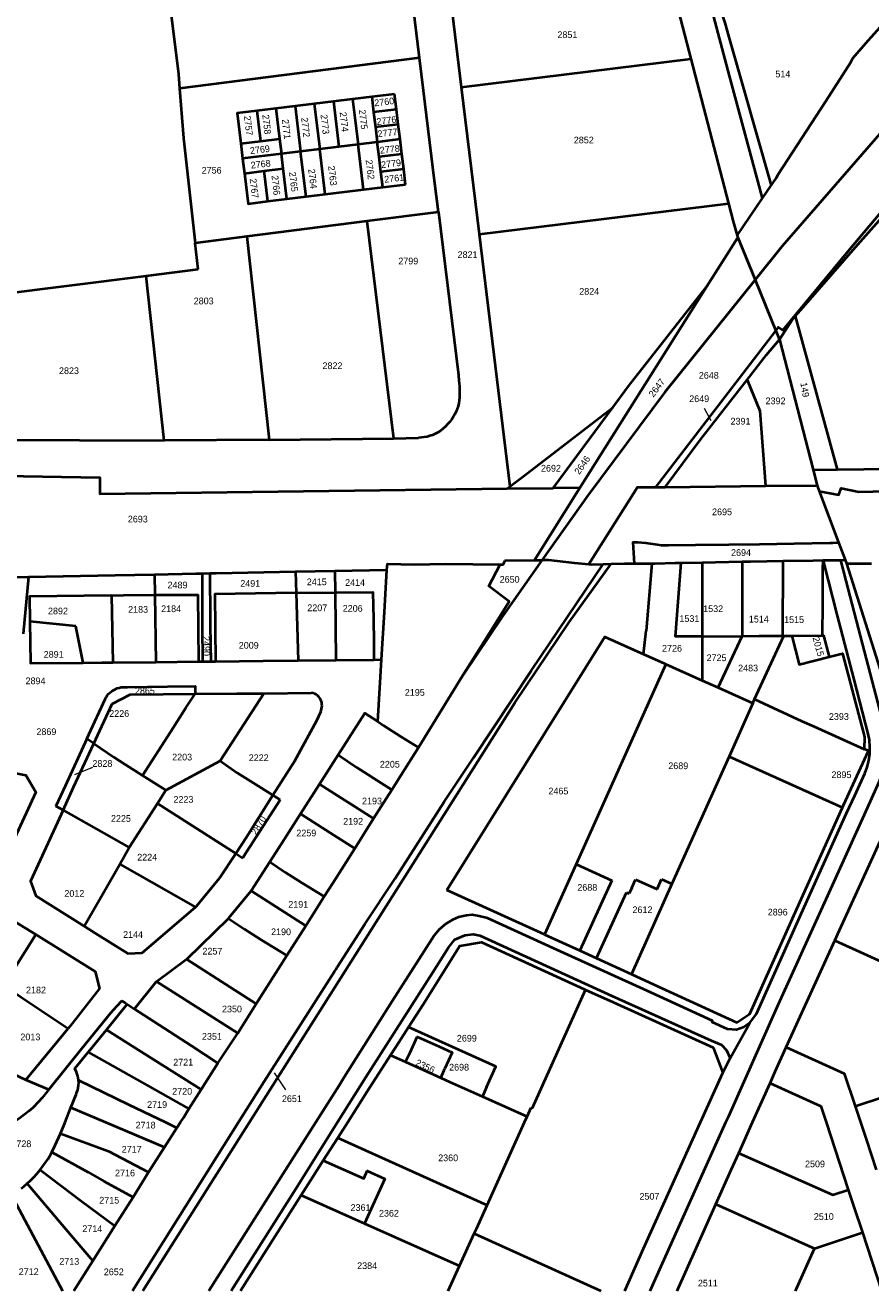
# Model space of a CAD drawing. Extents: x 99476 to 102828, y 406437 to 407931.
# Tile 34 of 48: x 101380 to 101695, y 406437 to 406909. Entities that reach past the tile are written whole.
import ezdxf
from ezdxf.enums import TextEntityAlignment as Align

# ---------------------------------------------------------------- set-up
doc = ezdxf.new("R2010")
doc.units = 0
doc.header["$MEASUREMENT"] = 0
for name, color, linetype, lineweight in [('BK_aanpijling', 10, 'Continuous', 0), ('BK_perceelnr', 10, 'Continuous', 13), ('BK_perceelnummer onder hoek', 10, 'Continuous', 13), ('BK_perceelsgrens', 10, 'Continuous', 40), ('BK_sectiegrens', 10, 'Continuous', 40)]:
    doc.layers.add(name, color=color, linetype=linetype, lineweight=lineweight)
doc.styles.add('Style-WORKING', font='WORKING.shx')

msp = doc.modelspace()

# ---------------------------------------------------------------- linework, layer by layer
at = {"layer": 'BK_aanpijling', "linetype": 'Continuous', "lineweight": 0}
for p, q in [((101633.101928, 406766.437232), (101635.565, 406761.805)), ((101404.892564, 406632.344076), (101398.145, 406629.585)), ((101477.061193, 406512.090166), (101472.825, 406518.395))]:
    msp.add_line(p, q, dxfattribs=at)
at = {"layer": 'BK_perceelsgrens', "linetype": 'Continuous', "lineweight": 40}
for p, q in [((101526.924, 406897.216), (101521.992, 406937.615)), ((101539.09, 406914.034), (101542.473, 406886.239)), ((101526.924, 406897.216), (101437.406, 406885.778)), ((101542.473, 406886.239), (101628.112, 406896.805)), ((101509.078, 406882.639), (101501.932, 406881.766)), ((101517.596, 406883.68), (101509.078, 406882.639)), ((101509.078, 406882.639), (101509.775, 406876.88)), ((101518.299, 406877.923), (101517.596, 406883.68)), ((101542.473, 406886.239), (101549.143, 406831.437)), ((101473.343, 406878.273), (101466.196, 406877.4)), ((101466.196, 406877.4), (101467.579, 406866.086)), ((101480.491, 406879.146), (101473.343, 406878.273)), ((101473.343, 406878.273), (101474.713, 406866.959)), ((101487.637, 406880.019), (101480.491, 406879.146)), ((101480.491, 406879.146), (101482.533, 406862.271)), ((101494.784, 406880.892), (101487.637, 406880.019)), ((101487.637, 406880.019), (101489.68, 406863.144)), ((101501.932, 406881.766), (101494.784, 406880.892)), ((101494.784, 406880.892), (101496.827, 406864.017)), ((101501.932, 406881.766), (101503.974, 406864.89)), ((101518.299, 406877.923), (101509.775, 406876.88)), ((101518.979, 406872.364), (101518.299, 406877.923)), ((101509.775, 406876.88), (101510.448, 406871.322)), ((101518.979, 406872.364), (101510.448, 406871.322)), ((101510.448, 406871.322), (101511.121, 406865.763)), ((101519.658, 406866.805), (101518.979, 406872.364)), ((101460.235, 406865.188), (101467.579, 406866.086)), ((101460.235, 406865.188), (101460.914, 406859.628)), ((101467.579, 406866.086), (101474.713, 406866.959)), ((101474.713, 406866.959), (101475.386, 406861.398)), ((101489.68, 406863.144), (101482.533, 406862.271)), ((101496.827, 406864.017), (101489.68, 406863.144)), ((101491.742, 406846.271), (101489.68, 406863.144)), ((101503.974, 406864.89), (101496.827, 406864.017)), ((101511.121, 406865.763), (101503.974, 406864.89)), ((101506.035, 406848.017), (101503.974, 406864.89)), ((101519.658, 406866.805), (101511.121, 406865.763)), ((101511.8, 406860.202), (101511.121, 406865.763)), ((101520.337, 406861.247), (101519.658, 406866.805)), ((101475.386, 406861.398), (101460.914, 406859.628)), ((101460.914, 406859.628), (101461.593, 406854.071)), ((101482.533, 406862.271), (101475.386, 406861.398)), ((101476.065, 406855.84), (101475.386, 406861.398)), ((101484.595, 406845.398), (101482.533, 406862.271)), ((101520.337, 406861.247), (101511.8, 406860.202)), ((101512.479, 406854.645), (101511.8, 406860.202)), ((101521.016, 406855.688), (101520.337, 406861.247)), ((101461.593, 406854.071), (101468.918, 406854.967)), ((101468.918, 406854.967), (101476.065, 406855.84)), ((101470.301, 406843.651), (101468.918, 406854.967)), ((101477.448, 406844.524), (101476.065, 406855.84)), ((101521.016, 406855.688), (101512.479, 406854.645)), ((101513.182, 406848.891), (101512.479, 406854.645)), ((101521.719, 406849.934), (101521.016, 406855.688)), ((101506.035, 406848.017), (101513.182, 406848.891)), ((101513.182, 406848.891), (101521.719, 406849.934)), ((101654.794, 406844.783), (101658.023, 406849.527)), ((101470.301, 406843.651), (101477.448, 406844.524)), ((101477.448, 406844.524), (101484.595, 406845.398)), ((101484.595, 406845.398), (101491.742, 406846.271)), ((101491.742, 406846.271), (101498.889, 406847.144)), ((101498.889, 406847.144), (101506.035, 406848.017)), ((101645.328, 406830.873), (101654.794, 406844.783)), ((101533.953, 406839.643), (101507.285, 406836.235)), ((101533.953, 406839.643), (101541.378, 406778.801)), ((101549.143, 406831.437), (101642.202, 406842.845)), ((101507.285, 406836.235), (101462.536, 406830.517)), ((101507.285, 406836.235), (101517.231, 406755.135)), ((101462.536, 406830.517), (101443.241, 406828.052)), ((101462.536, 406830.517), (101470.816, 406754.697)), ((101549.143, 406831.437), (101560.611, 406737.212)), ((101633.996, 406811.727), (101645.613, 406830.178)), ((101444.326, 406818.304), (101443.241, 406828.052)), ((101355.1, 406807.018), (101424.907, 406815.848)), ((101424.907, 406815.848), (101444.326, 406818.304)), ((101431.617, 406754.414), (101424.907, 406815.848)), ((101586.759, 406736.702), (101633.996, 406811.727)), ((101667.028, 406800.734), (101682.656, 406743.571)), ((101614.988, 406736.992), (101659.857, 406795.322)), ((101576.811, 406736.6), (101598.968, 406766.664)), ((101360.95, 406754.623), (101431.617, 406754.414)), ((101470.816, 406754.697), (101431.617, 406754.414)), ((101470.816, 406754.697), (101517.231, 406755.135)), ((101517.231, 406755.135), (101526.522, 406755.392)), ((101673.718, 406743.454), (101682.656, 406743.571)), ((101559.583, 406736.422), (101560.611, 406737.212)), ((101559.583, 406736.422), (101576.811, 406736.6)), ((101569.789, 406709.748), (101586.759, 406736.702)), ((101586.759, 406736.702), (101576.811, 406736.6)), ((101614.988, 406736.992), (101618.561, 406737.029)), ((101618.561, 406737.029), (101655.97, 406737.415)), ((101655.97, 406737.415), (101675.224, 406737.613)), ((101595.429, 406708.262), (101598.385, 406708.355)), ((101607.123, 406708.476), (101613.582, 406708.532)), ((101613.582, 406708.532), (101611.43, 406683.349)), ((101622.249, 406708.693), (101624.522, 406708.738)), ((101624.522, 406708.738), (101632.394, 406708.894)), ((101632.394, 406708.894), (101632.321, 406681.305)), ((101632.394, 406708.894), (101647.229, 406709.188)), ((101647.229, 406709.188), (101647.258, 406681.422)), ((101662.384, 406681.515), (101662.539, 406709.453)), ((101677.454, 406709.692), (101677.544, 406709.699)), ((101677.544, 406709.699), (101683.889, 406709.79)), ((101683.889, 406709.79), (101685.674, 406709.809)), ((101381.052, 406703.521), (101379.093, 406682.249)), ((101428.027, 406704.43), (101428.154, 406696.745)), ((101445.781, 406704.774), (101448.707, 406704.831)), ((101480.651, 406705.449), (101495.339, 406705.734)), ((101480.651, 406705.449), (101480.886, 406697.486)), ((101495.339, 406705.734), (101514.679, 406706.108)), ((101495.339, 406705.734), (101495.436, 406697.661)), ((101412.01, 406696.603), (101412.537, 406671.546)), ((101428.154, 406696.745), (101428.57, 406671.716)), ((101480.886, 406697.486), (101495.436, 406697.661)), ((101480.886, 406697.486), (101481.632, 406672.284)), ((101495.436, 406697.661), (101495.74, 406672.44)), ((101398.648, 406685.065), (101381.52, 406686.832)), ((101401.387, 406671.446), (101398.648, 406685.065)), ((101610.459, 406674.658), (101611.43, 406683.349)), ((101632.321, 406681.305), (101632.278, 406664.872)), ((101632.321, 406681.305), (101647.258, 406681.422)), ((101638.334, 406662.157), (101647.258, 406681.422)), ((101662.384, 406681.515), (101662.832, 406681.517)), ((101662.832, 406681.517), (101665.817, 406681.479)), ((101665.817, 406681.479), (101677.182, 406681.588)), ((101610.459, 406674.658), (101618.048, 406671.252)), ((101412.537, 406671.546), (101428.57, 406671.716)), ((101428.57, 406671.716), (101444.446, 406671.885)), ((101444.446, 406671.885), (101445.954, 406671.901)), ((101445.954, 406671.901), (101448.996, 406671.933)), ((101448.996, 406671.933), (101450.797, 406671.952)), ((101481.632, 406672.284), (101495.74, 406672.44)), ((101495.74, 406672.44), (101509.888, 406672.595)), ((101509.888, 406672.595), (101512.699, 406672.626)), ((101618.81, 406670.91), (101585.318, 406596.287)), ((101618.048, 406671.252), (101618.81, 406670.91)), ((101618.81, 406670.91), (101632.278, 406664.872)), ((101526.518, 406639.779), (101542.954, 406666.6)), ((101632.278, 406664.872), (101638.334, 406662.157)), ((101452.596, 406634.912), (101468.813, 406660.032)), ((101468.813, 406660.032), (101486.629, 406660.228)), ((101638.334, 406662.157), (101651.275, 406656.355)), ((101443.172, 406659.819), (101443.234, 406659.819)), ((101562.426, 406656.488), (101463.464, 406500)), ((101651.275, 406656.355), (101642.396, 406636.518)), ((101651.275, 406656.355), (101651.844, 406657.864)), ((101405.374, 406641.333), (101402.76, 406643.1)), ((101692.874, 406643.779), (101692.797, 406639.237)), ((101642.396, 406636.518), (101621.079, 406588.894)), ((101642.396, 406636.518), (101684.688, 406617.461)), ((101432.275, 406623.857), (101452.596, 406634.912)), ((101423.599, 406629.392), (101432.275, 406623.857)), ((101429.103, 406618.875), (101432.275, 406623.857)), ((101482.492, 406615.1), (101489.549, 406626.161)), ((101489.549, 406626.161), (101509.767, 406613.301)), ((101509.767, 406613.301), (101516.583, 406624.074)), ((101393.922, 406616.426), (101391.283, 406617.916)), ((101418.644, 406602.456), (101429.103, 406618.875)), ((101429.103, 406618.875), (101458.319, 406600.247)), ((101461.148, 406598.917), (101474.89, 406620.344)), ((101472.231, 406622.002), (101474.89, 406620.344)), ((101393.922, 406616.426), (101418.644, 406602.456)), ((101502.714, 406602.153), (101509.767, 406613.301)), ((101415.109, 406596.286), (101418.644, 406602.456)), ((101458.319, 406600.247), (101460.932, 406598.581)), ((101461.148, 406598.917), (101460.932, 406598.581)), ((101464.087, 406586.333), (101471.055, 406597.207)), ((101585.318, 406596.287), (101573.53, 406570.02)), ((101585.318, 406596.287), (101598.616, 406590.222)), ((101606.084, 406587.494), (101607.488, 406590.61)), ((101607.488, 406590.61), (101615.561, 406586.984)), ((101615.561, 406586.984), (101617.201, 406590.634)), ((101617.201, 406590.634), (101621.079, 406588.894)), ((101464.087, 406586.333), (101484.447, 406573.278)), ((101573.53, 406570.02), (101537.12, 406586.62)), ((101592.93, 406561.164), (101604.135, 406585.694)), ((101604.135, 406585.694), (101605.091, 406585.283)), ((101606.084, 406587.494), (101605.091, 406585.283)), ((101621.079, 406588.894), (101605.997, 406555.198)), ((101484.447, 406573.278), (101491.341, 406584.176)), ((101477.416, 406562.163), (101484.447, 406573.278)), ((101371.838, 406550.969), (101383.755, 406569.997)), ((101573.53, 406570.02), (101586.642, 406564.034)), ((101663.729, 406528.05), (101681.814, 406567.819)), ((101428.846, 406552.491), (101440.039, 406560.806)), ((101466.011, 406544.137), (101477.416, 406562.163)), ((101586.642, 406564.034), (101592.93, 406561.164)), ((101592.93, 406561.164), (101605.997, 406555.198)), ((101428.846, 406552.491), (101459.079, 406533.18)), ((101605.997, 406555.198), (101614.265, 406551.425)), ((101588.351, 406549.679), (101588.868, 406549.443)), ((101410.108, 406534.502), (101417.873, 406544.021)), ((101417.061, 406544.549), (101415.844, 406545.341)), ((101417.061, 406544.549), (101417.873, 406544.021)), ((101417.873, 406544.021), (101420.498, 406542.313)), ((101420.498, 406542.313), (101420.541, 406542.366)), ((101459.079, 406533.18), (101466.011, 406544.137)), ((101380.094, 406515.787), (101395.82, 406534.943)), ((101451.605, 406522.084), (101459.079, 406533.18)), ((101518.159, 406528.26), (101522.763, 406535.454)), ((101642.764, 406523.946), (101650.129, 406537.071)), ((101351.597, 406529.17), (101380.094, 406515.787)), ((101516.119, 406525.073), (101518.159, 406528.26)), ((101659.625, 406518.923), (101663.729, 406528.05)), ((101516.119, 406525.073), (101521.721, 406522.537)), ((101640.072, 406518.475), (101642.764, 406523.946)), ((101445.394, 406512.252), (101451.605, 406522.084)), ((101521.721, 406522.537), (101534.857, 406516.591)), ((101631.746, 406500), (101640.072, 406518.475)), ((101657.645, 406514.546), (101659.625, 406518.923)), ((101380.094, 406515.787), (101388.615, 406512.239)), ((101496.903, 406513.682), (101488.224, 406500)), ((101651.14, 406500), (101657.645, 406514.546)), ((101396.832, 406505.457), (101398.764, 406510.315)), ((101440.824, 406505.017), (101445.394, 406512.252)), ((101551.916, 406513.033), (101550.377, 406509.609)), ((101550.377, 406509.609), (101567.038, 406502.127)), ((101394.662, 406500), (101396.832, 406505.457)), ((101396.832, 406505.457), (101409.743, 406500)), ((101567.038, 406502.127), (101568.579, 406505.542)), ((101689.353, 406505.968), (101691.349, 406500)), ((101393.331, 406496.654), (101394.662, 406500)), ((101432.094, 406500), (101436.356, 406497.943)), ((101436.356, 406497.943), (101437.702, 406500)), ((101480.746, 406475.187), (101496.353, 406500)), ((101496.404, 406494.184), (101500.108, 406500)), ((101552.13, 406469.074), (101566.079, 406500)), ((101566.079, 406500), (101567.038, 406502.127)), ((101645.991, 406488.488), (101651.14, 406500)), ((101678.531, 406500), (101686.837, 406474.816)), ((101392.944, 406495.795), (101393.331, 406496.654)), ((101431.74, 406490.636), (101436.356, 406497.943)), ((101425.852, 406481.313), (101431.74, 406490.636)), ((101490.975, 406485.66), (101496.404, 406494.184)), ((101496.404, 406494.184), (101552.13, 406469.074)), ((101389.211, 406487.824), (101389.714, 406488.852)), ((101384.209, 406480.767), (101385.375, 406482.181)), ((101420.104, 406472.052), (101425.852, 406481.313)), ((101413.248, 406461.359), (101420.104, 406472.052)), ((101456.657773, 406437.124), (101480.746, 406475.187)), ((101482.722, 406472.713), (101506.392, 406462.179)), ((101623.016208, 406437.124), (101637.481, 406469.466)), ((101637.481, 406469.466), (101674.253, 406452.931)), ((101506.392, 406462.179), (101541.821, 406446.412)), ((101405.016, 406448.326), (101413.248, 406461.359)), ((101541.821, 406446.412), (101547.228, 406458.42)), ((101547.228, 406458.42), (101594.568304, 406437.124)), ((101674.253, 406452.931), (101692.089, 406458.826)), ((101397.940656, 406437.124), (101405.016, 406448.326)), ((101537.630899, 406437.124), (101541.821, 406446.412))]:
    msp.add_line(p, q, dxfattribs=at)
at = {"layer": 'BK_perceelsgrens', "linetype": 'Continuous', "lineweight": 40, "flags": 128}
for points in [[(101829.275, 407000), (101792.852, 406966.47), (101742.178, 406915.841), (101699.539, 406869.859), (101662.136, 406826.871), (101652.096, 406814.359)], [(101659.857, 406795.322), (101660.856, 406796.621), (101662.417, 406795.5), (101686.741, 406825.039), (101698.685, 406839.205), (101722.038, 406865.53), (101747.779, 406893.517), (101767.181, 406913.35), (101797.863, 406943.959), (101819.637, 406964.316), (101853.716, 406994.489), (101860.135, 407000)], [(101667.028, 406800.734), (101670.052, 406804.149), (101690.382, 406827.534), (101707.151, 406846.497), (101727.848, 406870.366), (101770.326, 406913.817), (101792.898, 406936.642), (101823.045, 406964.738), (101846.069, 406986.691), (101861.357, 407000)], [(101654.794, 406844.783), (101642.55, 406890.442), (101628.57, 406943.073), (101616.298, 406988.605), (101616.432, 406989.102)], [(101658.023, 406849.527), (101660.023, 406852.466), (101660.606, 406853.544), (101678.486, 406881.056), (101687.822, 406895.629), (101688.578, 406897.1), (101694.256, 406903.69), (101719.375, 406931.589), (101723.867, 406935.995)], [(101432.665, 406926.193), (101436.979, 406891.141), (101437.406, 406885.778)], [(101639.265, 406914.605), (101640.85, 406910.23), (101642.24, 406904.93), (101658.023, 406849.527)], [(101533.953, 406839.643), (101532.535, 406851.255), (101528.415, 406885.002), (101526.924, 406897.216)], [(101437.406, 406885.778), (101438.882, 406867.247), (101443.241, 406828.052)], [(101466.196, 406877.4), (101458.852, 406876.502), (101460.235, 406865.188)], [(101461.593, 406854.071), (101462.976, 406842.756), (101470.301, 406843.651)], [(101652.096, 406814.359), (101618.398, 406772.366), (101589.641, 406733.815), (101572.697, 406709.805)], [(101598.968, 406766.664), (101604.836, 406774.626), (101633.996, 406811.727)], [(101661.19, 406792.051), (101666.155, 406799.748), (101667.028, 406800.734)], [(101649.167, 406777.05), (101656.388, 406786.303), (101661.19, 406792.051)], [(101541.378, 406778.801), (101541.605, 406776.714), (101541.756, 406774.62), (101541.832, 406772.522), (101541.832, 406770.422)], [(101618.561, 406737.029), (101631.83, 406754.838), (101649.167, 406777.05)], [(101649.167, 406777.05), (101653.865, 406765.468), (101655.97, 406737.415)], [(101541.832, 406770.422), (101541.722, 406769.352), (101541.537, 406768.293), (101541.281, 406767.249), (101540.952, 406766.225), (101540.554, 406765.226), (101540.087, 406764.257), (101539.555, 406763.323)], [(101560.611, 406737.212), (101565.548, 406741.003), (101582.865, 406754.299), (101598.968, 406766.664)], [(101539.555, 406763.323), (101538.899, 406762.314), (101538.177, 406761.35), (101537.393, 406760.436), (101536.551, 406759.576), (101535.654, 406758.773), (101534.705, 406758.031), (101533.71, 406757.354)], [(101533.71, 406757.354), (101532.756, 406756.858), (101531.769, 406756.43), (101530.755, 406756.074), (101529.718, 406755.791), (101528.663, 406755.582), (101527.596, 406755.449), (101526.522, 406755.392)], [(101682.656, 406743.571), (101732.187, 406744.219), (101797.134, 406744.777), (101854.403, 406745.218), (101920.784, 406745.773), (101985.191, 406747.124), (102000, 406747.428)], [(101357.706, 406741.393), (101407.699, 406740.542), (101407.588, 406734.434), (101559.583, 406736.422)], [(101590.102, 406708.228), (101608.167, 406736.922), (101614.988, 406736.992)], [(101676.037, 406735.449), (101683.259, 406734.153), (101684.165, 406736.544), (101690.743, 406735.211), (101706.615, 406735.584), (101765.852, 406736.494), (101854.775, 406737.602), (101998.706, 406739.374), (102000, 406739.386)], [(101607.123, 406708.476), (101606.567, 406716.426), (101608.349, 406716.465), (101611.238, 406716.164), (101615.561, 406715.518), (101617.02, 406715.334), (101617.387, 406715.308), (101619.294, 406715.269), (101619.771, 406715.272), (101629.807, 406715.405), (101642.28, 406715.551), (101653.763, 406715.688), (101666.61, 406715.957), (101679.91, 406716.218), (101681.056, 406716.22), (101682.703, 406716.305), (101683.224, 406716.327)], [(101495.762, 406557.133), (101496.199, 406557.817), (101506.467, 406573.88), (101517.784, 406590.966), (101536.087, 406619.596), (101546.975, 406636.02), (101568.537, 406668.424), (101592.256, 406703.591), (101595.429, 406708.262)], [(101514.679, 406706.108), (101514.909, 406708.384), (101524.922, 406708.136), (101536.557, 406708.346), (101556.951, 406708.095)], [(101572.697, 406709.805), (101558.021, 406689.008), (101542.954, 406666.6)], [(101542.954, 406666.6), (101549.745, 406677.418), (101560.37, 406694.358), (101552.701, 406700.043), (101556.951, 406708.095)], [(101556.951, 406708.095), (101558.157, 406708.098), (101558.898, 406709.555), (101569.789, 406709.748)], [(101562.426, 406656.488), (101582.721, 406686.577), (101598.385, 406708.355)], [(101569.789, 406709.748), (101572.099, 406709.789), (101572.697, 406709.805)], [(101572.697, 406709.805), (101574.966, 406709.865), (101584.682, 406708.796), (101590.102, 406708.228)], [(101590.102, 406708.228), (101591.09, 406708.125), (101595.429, 406708.262)], [(101598.385, 406708.355), (101603.349, 406708.443), (101607.123, 406708.476)], [(101613.582, 406708.532), (101614.622, 406708.541), (101622.249, 406708.693)], [(101632.321, 406681.305), (101622.365, 406681.227), (101624.522, 406708.738)], [(101647.229, 406709.188), (101650.339, 406709.25), (101662.539, 406709.453)], [(101662.539, 406709.453), (101673.744, 406709.639), (101677.454, 406709.692)], [(101677.182, 406681.588), (101677.37, 406693.57), (101677.34, 406706.17), (101677.454, 406709.692)], [(101689.238, 406621.861), (101692.974, 406630.172), (101693.866, 406632.495), (101694.519, 406635.02), (101694.861, 406637.447), (101694.936, 406639.9), (101694.698, 406642.653), (101694.229, 406644.962), (101689.018, 406665.161), (101682.747, 406689.469), (101677.85, 406708.453), (101677.544, 406709.699)], [(101683.889, 406709.79), (101685.917, 406702.01), (101691.986, 406678.678), (101701.29, 406642.91)], [(101686.19, 406708.437), (101699.474, 406666.45), (101707.99, 406639.61), (101710.834, 406631.621)], [(101294.97, 406701.853), (101317.708, 406702.293), (101328.609, 406702.504), (101355.093, 406703.017), (101381.052, 406703.521)], [(101381.052, 406703.521), (101413.339, 406704.13), (101428.027, 406704.43)], [(101428.027, 406704.43), (101443.487, 406704.737), (101445.781, 406704.774)], [(101445.781, 406704.774), (101445.83, 406688.12), (101445.86, 406685.19), (101445.954, 406671.901)], [(101448.707, 406704.831), (101451.078, 406704.869), (101480.651, 406705.449)], [(101448.707, 406704.831), (101448.77, 406688.15), (101448.8, 406685.22), (101448.996, 406671.933)], [(101512.699, 406672.626), (101513.843, 406690.353), (101514.679, 406706.108)], [(101495.436, 406697.661), (101509.532, 406697.83), (101509.77, 406687.7), (101509.89, 406679.17), (101509.888, 406672.595)], [(101412.01, 406696.603), (101381.358, 406696.16), (101381.52, 406686.832)], [(101412.01, 406696.603), (101416.465, 406696.667), (101428.154, 406696.745)], [(101428.154, 406696.745), (101444.257, 406696.853), (101444.446, 406671.885)], [(101480.886, 406697.486), (101450.502, 406697.094), (101450.797, 406671.952)], [(101381.52, 406686.832), (101381.79, 406671.292), (101401.387, 406671.446)], [(101537.12, 406586.62), (101596.02, 406681.14), (101610.459, 406674.658)], [(101647.258, 406681.422), (101653.589, 406681.472), (101662.384, 406681.515)], [(101651.844, 406657.864), (101659.575, 406674.582), (101662.832, 406681.517)], [(101665.817, 406681.479), (101668.46, 406670.74), (101679.659, 406673.64)], [(101677.182, 406681.588), (101677.638, 406681.591), (101679.659, 406673.64)], [(101679.659, 406673.64), (101684.723, 406674.961), (101688.911, 406658.865), (101692.874, 406643.779)], [(101401.387, 406671.446), (101408.44, 406671.502), (101412.537, 406671.546)], [(101450.797, 406671.952), (101468.543, 406672.14), (101481.632, 406672.284)], [(101511.293, 406649.49), (101512.285, 406666.207), (101512.699, 406672.626)], [(101409.578, 406657.9), (101409.964, 406658.577), (101410.413, 406659.214), (101410.92, 406659.807), (101411.48, 406660.348), (101412.09, 406660.834), (101412.742, 406661.26), (101413.432, 406661.623), (101414.153, 406661.919), (101414.899, 406662.145), (101415.663, 406662.3), (101416.438, 406662.382), (101417.217, 406662.39), (101417.994, 406662.324)], [(101417.994, 406662.324), (101432.864, 406662.529), (101443.192, 406662.67), (101443.234, 406659.819)], [(101443.234, 406659.819), (101458.72, 406659.921), (101468.813, 406660.032)], [(101490.532, 406655.362), (101490.513, 406655.979), (101490.414, 406656.588), (101490.238, 406657.179), (101489.987, 406657.743), (101489.666, 406658.27), (101489.28, 406658.752), (101488.835, 406659.179), (101488.339, 406659.546), (101487.8, 406659.847), (101487.227, 406660.075), (101486.629, 406660.228)], [(101402.76, 406643.1), (101403.503, 406644.738), (101409.578, 406657.9)], [(101405.374, 406641.333), (101412.188, 406656.154), (101418.908, 406659.56), (101431.285, 406659.742), (101443.172, 406659.819)], [(101423.599, 406629.392), (101434.133, 406645.765), (101439.78, 406654.57), (101443.172, 406659.819)], [(101472.231, 406622.002), (101480.335, 406634.799), (101488.554, 406649.905), (101490.039, 406653.149), (101490.532, 406655.362)], [(101651.844, 406657.864), (101669.52, 406649.69), (101674.09, 406647.66), (101692.797, 406639.237)], [(101496.514, 406637.055), (101506.535, 406652.697), (101511.293, 406649.49)], [(101511.293, 406649.49), (101513.43, 406648.05), (101520.063, 406643.838), (101526.518, 406639.779)], [(101402.76, 406643.1), (101394.698, 406625.424), (101391.283, 406617.916)], [(101393.922, 406616.426), (101397.851, 406624.97), (101405.374, 406641.333)], [(101405.374, 406641.333), (101412.91, 406636.24), (101417.12, 406633.53), (101423.599, 406629.392)], [(101489.549, 406626.161), (101493.015, 406631.593), (101496.514, 406637.055)], [(101496.514, 406637.055), (101503.47, 406632.4), (101507.68, 406629.7), (101509.777, 406628.345), (101516.583, 406624.074)], [(101516.583, 406624.074), (101519.927, 406629.327), (101526.518, 406639.779)], [(101684.688, 406617.461), (101685.046, 406618.255), (101694.336, 406638.544), (101692.797, 406639.237)], [(101367.554, 406631.973), (101380.086, 406629.506), (101383.78, 406623.147), (101375.852, 406605.912)], [(101452.596, 406634.912), (101458.88, 406630.371), (101464.87, 406626.59), (101472.231, 406622.002)], [(101641.205, 406500), (101642.116, 406502.022), (101660.654, 406543.766), (101678.012, 406581.856), (101692.85, 406614.835), (101698.389, 406626.971), (101700.088, 406631.47), (101701.027, 406635.24)], [(101458.319, 406600.247), (101462.314, 406606.342), (101472.231, 406622.002)], [(101614.265, 406551.425), (101645.304, 406537.234), (101650.128, 406540.49), (101667.639, 406579.629), (101684.688, 406617.461)], [(101650.129, 406537.071), (101652.624, 406540.394), (101669.283, 406577.696), (101686.233, 406615.361), (101689.238, 406621.861)], [(101393.922, 406616.426), (101381.743, 406589.942), (101383.754, 406584.444), (101401.824, 406573.102)], [(101471.055, 406597.207), (101475.51, 406604.159), (101482.492, 406615.1)], [(101482.492, 406615.1), (101493.61, 406607.97), (101502.714, 406602.153)], [(101681.814, 406567.819), (101683.526, 406571.642), (101698.685, 406604.916)], [(101443.283, 406580.3), (101443.646, 406580.612), (101452.312, 406591.082), (101458.319, 406600.247)], [(101491.341, 406584.176), (101494.527, 406589.227), (101502.714, 406602.153)], [(101401.824, 406573.102), (101408.739, 406585.17), (101415.109, 406596.286)], [(101415.109, 406596.286), (101421.486, 406592.683), (101443.283, 406580.3)], [(101471.055, 406597.207), (101476.94, 406593.22), (101483.058, 406589.273), (101491.341, 406584.176)], [(101598.616, 406590.222), (101593.884, 406579.872), (101586.642, 406564.034)], [(101455.588, 406576.045), (101455.813, 406576.265), (101464.087, 406586.333)], [(101358.822, 406583.887), (101366.659, 406580.544), (101383.755, 406569.997)], [(101401.824, 406573.102), (101405.927, 406570.527), (101418.036, 406562.963), (101423.388, 406563.246), (101443.283, 406580.3)], [(101440.039, 406560.806), (101440.158, 406560.895), (101455.588, 406576.045)], [(101455.588, 406576.045), (101461.62, 406572.02), (101467.795, 406568.084), (101477.416, 406562.163)], [(101650.129, 406537.071), (101647.898, 406535.479), (101645.18, 406534.473), (101641.781, 406534.764), (101636.019, 406537.271), (101636.187, 406537.81), (101611.804, 406549.064), (101578.178, 406564.365), (101552.238, 406576.124), (101549.187, 406576.898), (101546.559, 406577.383), (101544.421, 406577.162), (101541.456, 406576.568), (101539.155, 406575.511), (101536.743, 406574.035), (101534.225, 406571.902), (101532.304, 406569.661), (101528.607, 406563.873), (101516.708, 406545.122), (101498.744, 406516.846), (101496.903, 406513.682)], [(101383.755, 406569.997), (101405.965, 406556.237), (101407.576, 406549.838), (101396.48, 406535.748), (101395.82, 406534.943)], [(101496.353, 406500), (101506.899, 406516.767), (101531.739, 406555.777), (101537.748, 406565.183), (101540.071, 406568.146), (101543.909, 406569.769), (101546.878, 406570.125), (101549.387, 406569.638), (101561.037, 406564.328), (101598.687, 406547.2), (101635.734, 406530.478), (101639.575, 406528.826), (101641.399, 406526.837), (101642.764, 406523.946)], [(101522.763, 406535.454), (101528.218, 406543.978), (101541.962, 406565.801), (101550.029, 406567.209), (101588.351, 406549.679)], [(101681.814, 406567.819), (101703.231, 406558.115), (101728.361, 406546.726)], [(101440.039, 406560.806), (101456.245, 406550.435), (101466.011, 406544.137)], [(101459.403, 406500), (101468.949, 406515.154), (101495.196, 406556.248), (101495.762, 406557.133)], [(101420.541, 406542.366), (101428.716, 406552.394), (101428.846, 406552.491)], [(101371.838, 406550.969), (101378.353, 406546.707), (101395.82, 406534.943)], [(101568.579, 406505.542), (101569.014, 406505.346), (101588.868, 406549.443)], [(101588.868, 406549.443), (101599.091, 406544.767), (101636.497, 406527.932), (101640.072, 406518.475)], [(101415.844, 406545.341), (101413.819, 406543.224), (101411.608, 406540.714), (101400.835, 406527.398), (101388.615, 406512.239)], [(101420.498, 406542.313), (101427.828, 406537.546), (101441.82, 406528.446), (101451.605, 406522.084)], [(101403.269, 406526.119), (101403.988, 406527), (101410.108, 406534.502)], [(101410.108, 406534.502), (101427.73, 406523.378), (101445.394, 406512.252)], [(101551.916, 406513.033), (101555.4, 406520.781), (101522.763, 406535.454)], [(101523.358, 406526.001), (101526.01, 406531.91), (101527.56, 406531.23), (101528.67, 406530.78), (101534.27, 406528.202), (101539.05, 406525.948), (101536.401, 406520.01)], [(101663.729, 406528.05), (101685.253, 406518.226), (101689.353, 406505.968)], [(101399.733, 406515.732), (101399.483, 406517.169), (101398.988, 406518.641), (101398.275, 406519.996), (101403.269, 406526.119)], [(101403.269, 406526.119), (101425.384, 406513.698), (101440.824, 406505.017)], [(101500.108, 406500), (101507.418, 406511.477), (101516.119, 406525.073)], [(101521.721, 406522.537), (101523.03, 406525.27), (101523.358, 406526.001)], [(101534.857, 406516.591), (101536.125, 406519.396), (101536.401, 406520.01)], [(101689.353, 406505.968), (101711.714, 406513.384), (101736.7, 406521.689)], [(101398.764, 406510.315), (101399.118, 406511.172), (101399.398, 406512.056), (101399.6, 406512.961), (101399.724, 406513.879), (101399.768, 406514.806), (101399.733, 406515.732)], [(101399.733, 406515.732), (101418.373, 406506.622), (101432.094, 406500)], [(101534.857, 406516.591), (101538.12, 406515.114), (101550.377, 406509.609)], [(101657.645, 406514.546), (101676.562, 406505.969), (101678.531, 406500)], [(101388.615, 406512.239), (101386.107, 406509.128), (101384.8, 406507.538), (101382.685, 406505.393), (101381.171, 406504.088), (101377.954, 406501.676), (101375.586, 406500)], [(101437.702, 406500), (101438.802, 406501.682), (101440.824, 406505.017)], [(101409.743, 406500), (101417.146, 406496.871), (101431.74, 406490.636)], [(101419.794706, 406437.124), (101459.403, 406500)], [(101463.464, 406500), (101423.701308, 406437.124)], [(101488.224, 406500), (101448.338533, 406437.124)], [(101603.442971, 406437.124), (101610.508, 406452.876), (101631.746, 406500)], [(101612.879459, 406437.124), (101617.004, 406446.275), (101641.205, 406500)], [(101691.349, 406500), (101693.465, 406493.676), (101697.25, 406482.256)], [(101389.714, 406488.852), (101390.999, 406491.48), (101392.944, 406495.795)], [(101392.944, 406495.795), (101410.907, 406489.205), (101425.852, 406481.313)], [(101385.375, 406482.181), (101386.41, 406483.539), (101387.396, 406484.933), (101388.33, 406486.362), (101389.211, 406487.824)], [(101389.714, 406488.852), (101403.263, 406481.322), (101409.155, 406478.047), (101420.104, 406472.052)], [(101482.722, 406472.713), (101487.142, 406479.642), (101490.975, 406485.66)], [(101490.975, 406485.66), (101506.082, 406479), (101507.396, 406481.824), (101514, 406478.857), (101506.392, 406462.179)], [(101637.481, 406469.466), (101643.207, 406482.258), (101645.991, 406488.488)], [(101645.991, 406488.488), (101681.128, 406472.952), (101686.837, 406474.816)], [(101380.485, 406477.111), (101381.773, 406478.282), (101383.015, 406479.501), (101384.209, 406480.767)], [(101385.375, 406482.181), (101400.764, 406470.585), (101413.248, 406461.359)], [(101378.281, 406475.301), (101379.397, 406476.188), (101380.485, 406477.111)], [(101405.016, 406448.326), (101394.979, 406460.066), (101380.485, 406477.111)], [(101374.606, 406472.987), (101383.684, 406455.92), (101393.671388, 406437.124)], [(101482.722, 406472.713), (101460.102741, 406437.124)], [(101686.837, 406474.816), (101688.953, 406468.401), (101692.089, 406458.826)], [(101547.228, 406458.42), (101548.224, 406460.412), (101552.13, 406469.074)], [(101692.089, 406458.826), (101699.196857, 406437.124)], [(101667.197359, 406437.124), (101674.253, 406452.931)]]:
    msp.add_lwpolyline(points, dxfattribs=at)
at = {"layer": 'BK_sectiegrens', "linetype": 'Continuous', "lineweight": 40}
for p, q in [((101620.975, 406924.137), (101628.112, 406896.805)), ((101628.112, 406896.805), (101642.202, 406842.845)), ((101645.328, 406830.873), (101645.613, 406830.178)), ((101645.613, 406830.178), (101648.497, 406823.145)), ((101648.497, 406823.145), (101652.096, 406814.359)), ((101652.096, 406814.359), (101659.857, 406795.322)), ((101659.857, 406795.322), (101661.19, 406792.051)), ((101661.19, 406792.051), (101673.718, 406743.454)), ((101673.718, 406743.454), (101675.224, 406737.613)), ((101675.224, 406737.613), (101676.037, 406735.449)), ((101676.037, 406735.449), (101683.224, 406716.327)), ((101683.224, 406716.327), (101685.674, 406709.809)), ((101685.674, 406709.809), (101686.19, 406708.437))]:
    msp.add_line(p, q, dxfattribs=at)
at = {"layer": 'BK_sectiegrens', "linetype": 'Continuous', "lineweight": 40, "flags": 128}
for points in [[(101642.202, 406842.845), (101643.947, 406836.162), (101645.328, 406830.873)], [(101686.19, 406708.437), (101694.807, 406708.504), (101695.452, 406708.509)]]:
    msp.add_lwpolyline(points, dxfattribs=at)

# ---------------------------------------------------------------- texts
at = {"layer": 'BK_perceelnr', "linetype": 'Continuous', "lineweight": 13, "style": 'Style-WORKING'}
for s, p in [('2851', (101582.057, 406905.806)), ('514', (101662.440847, 406891.141)), ('2852', (101588.178, 406866.528)), ('2756', (101449.352695, 406855.216)), ('2799', (101522.70839, 406821.354)), ('2821', (101544.823, 406823.744)), ('2824', (101590.201, 406810.034)), ('2803', (101446.385847, 406806.47)), ('2822', (101494.42, 406782.279)), ('2823', (101396.141, 406780.425)), ('2648', (101634.798542, 406778.692)), ('2649', (101631.223542, 406769.969)), ('2392', (101659.699695, 406769.181)), ('2391', (101646.633695, 406761.592)), ('2692', (101575.93039, 406744.04)), ('2693', (101421.80739, 406725.062)), ('2695', (101639.73839, 406727.762)), ('2694', (101646.82839, 406712.573)), ('2415', (101488.566695, 406701.648)), ('2414', (101502.855695, 406701.392)), ('2650', (101560.515777, 406702.561)), ('2489', (101436.628847, 406700.455)), ('2491', (101463.757542, 406701.045)), ('2207', (101488.763766, 406691.946)), ('2206', (101501.971847, 406691.728)), ('2892', (101392.028695, 406690.763)), ('2183', (101421.923847, 406691.355)), ('2184', (101434.239847, 406691.596)), ('1531', (101627.572847, 406687.93)), ('1532', (101636.429847, 406691.616)), ('1514', (101653.467695, 406687.721)), ('1515', (101666.624695, 406687.562)), ('2009', (101463.192695, 406677.931)), ('2891', (101390.431695, 406674.56)), ('2726', (101621.082695, 406676.843)), ('2725', (101637.689695, 406673.304)), ('2483', (101649.474847, 406669.483)), ('2894', (101383.671695, 406664.695)), ('2865', (101424.465695, 406661.014)), ('2195', (101525.134542, 406660.385)), ('2226', (101414.878, 406652.514)), ('2393', (101683.334695, 406651.388)), ('2869', (101387.709695, 406645.721)), ('2203', (101438.344847, 406636.241)), ('2222', (101466.919, 406636.025)), ('2828', (101408.595, 406633.858)), ('2205', (101515.831847, 406633.587)), ('2689', (101623.419695, 406632.995)), ('2895', (101684.288, 406629.663)), ('2465', (101578.700542, 406623.561)), ('2223', (101438.829, 406620.472)), ('2193', (101509.177542, 406619.864)), ('2225', (101415.515, 406613.347)), ('2192', (101502.136542, 406612.301)), ('2259', (101484.664, 406607.91)), ('2224', (101425.318, 406598.891)), ('2012', (101398.139695, 406585.38)), ('2688', (101589.482695, 406587.622)), ('2191', (101481.665542, 406581.295)), ('2612', (101610.063542, 406579.274)), ('2896', (101660.511, 406578.393)), ('2144', (101420.041695, 406570.029)), ('2190', (101475.246624, 406571.048)), ('2257', (101449.634918, 406563.818)), ('2182', (101383.837847, 406549.315)), ('2350', (101456.936082, 406542.228)), ('2013', (101381.734695, 406531.827)), ('2351', (101449.465, 406532.019)), ('2699', (101544.54439, 406531.327)), ('2721', (101438.736695, 406522.408)), ('2698', (101541.65939, 406520.524)), ('2720', (101438.368777, 406511.546)), ('2651', (101479.291695, 406508.77)), ('2719', (101429.018542, 406506.589)), ('2718', (101424.724542, 406498.905)), ('2728', (101378.370695, 406491.941)), ('2717', (101419.53646, 406489.866)), ('2360', (101537.586777, 406486.701)), ('2509', (101674.417847, 406484.432)), ('2716', (101417.041542, 406481.052)), ('2715', (101411.165542, 406470.882)), ('2507', (101612.641766, 406472.329)), ('2361', (101504.905695, 406468.15)), ('2362', (101515.497695, 406466.025)), ('2510', (101677.703929, 406464.788)), ('2714', (101404.837542, 406460.261)), ('2713', (101396.249542, 406448.057)), ('2384', (101507.365, 406446.455)), ('2712', (101381.108542, 406444.215)), ('2652', (101412.851695, 406444.157)), ('2511', (101634.446847, 406439.946))]:
    msp.add_text(s, height=2.5, dxfattribs=at).set_placement(p, align=Align.MIDDLE_CENTER)
at = {"layer": 'BK_perceelnummer onder hoek', "linetype": 'Continuous', "lineweight": 13, "style": 'Style-WORKING'}
for s, rotation, p in [('2760', 6.753574, (101513.731544, 406880.761762)), ('2775', 276.890548, (101505.929927, 406874.203606)), ('2757', 276.883683, (101463.071152, 406871.904456)), ('2758', 276.772865, (101469.920964, 406872.342303)), ('2771', 276.346493, (101477.258933, 406870.588607)), ('2772', 276.536042, (101484.405931, 406871.245606)), ('2773', 276.586312, (101491.63493, 406872.396606)), ('2774', 276.679886, (101498.782929, 406873.299606)), ('2776', 6.838181, (101514.555394, 406873.791927)), ('2777', 6.454504, (101514.959249, 406869.209046)), ('2769', 6.867926, (101467.351394, 406862.920927)), ('2778', 6.524708, (101515.771394, 406863.046931)), ('2768', 6.498625, (101467.637394, 406857.496931)), ('2762', 276.793014, (101508.460928, 406855.499606)), ('2779', 6.918148, (101516.280394, 406857.689926)), ('2765', 276.66666, (101479.912929, 406850.931606)), ('2764', 276.890548, (101487.049927, 406852.073606)), ('2763', 276.763287, (101494.471928, 406853.215606)), ('2761', 6.588555, (101517.452394, 406852.21593)), ('2767', 276.826862, (101465.212106, 406848.494758)), ('2766', 276.472748, (101473.346931, 406849.646606)), ('2647', 52.829583, (101615.416716, 406774.057538)), ('149', 279.819301, (101670.648948, 406773.298301)), ('2646', 54.899071, (101587.609737, 406745.228625)), ('2490', 270.857657, (101447.424845, 406677.692375)), ('2015', 285.159818, (101675.68792, 406677.497295)), ('2870', 57.878411, (101466.886564, 406610.770342)), ('2356', 334.232459, (101529.033, 406520.893))]:
    msp.add_text(s, height=2.5, rotation=rotation, dxfattribs=at).set_placement(p, align=Align.MIDDLE_CENTER)

doc.saveas('drawing.dxf')
